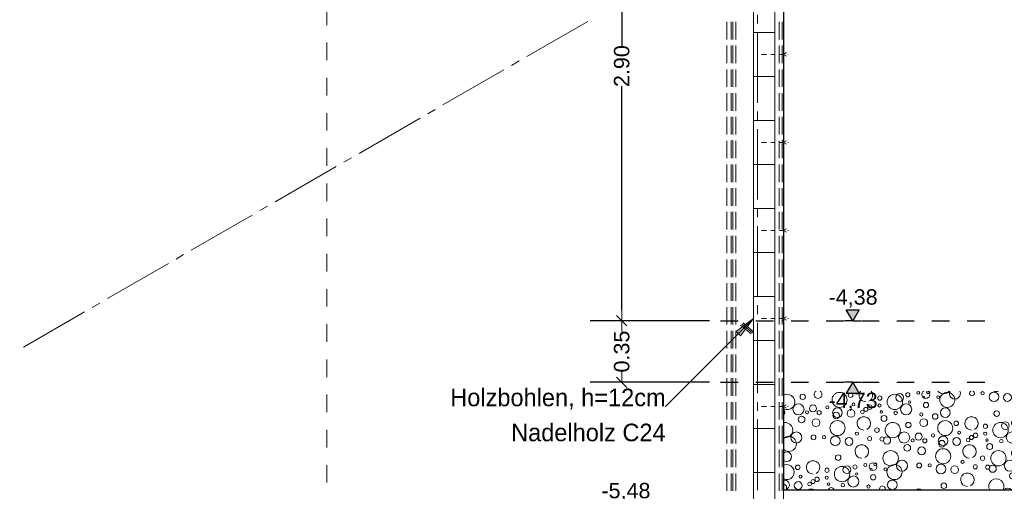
# Model space of a CAD drawing. Header units: metres. Extents: x -14.6 to 48.9, y -22.2 to 2.8.
# Tile 3 of 79: x -6.2 to -0.6, y -15.5 to -12.8. Entities that reach past the tile are written whole.
import ezdxf

# ---------------------------------------------------------------- set-up
doc = ezdxf.new("R2010")
doc.units = ezdxf.units.M
doc.header["$LTSCALE"] = 0.4
doc.header["$MEASUREMENT"] = 0
doc.linetypes.add('Strichlinie eng', pattern=[0.115, 0.075, -0.04])
doc.linetypes.add('Strichpunktlinie', pattern=[0.335139, 0.176389, -0.088194, 0, -0.070556])
doc.layers.get('0').update_dxf_attribs({"color": 8, "lineweight": 9})
doc.layers.get('Defpoints').update_dxf_attribs({"color": 8, "lineweight": 9})
doc.layers.add('EG__..___S_____ZEICHNEN', color=8, linetype='Continuous')
doc.layers.add('Neubau_T-Bemaßung', color=8, linetype='Continuous')
doc.layers.add('S-Linien _ Schraffuren.2D', color=8, linetype='Continuous', lineweight=9)
doc.layers.add('T-Text', color=8, linetype='Continuous', lineweight=9)
doc.styles.add('ERSTELLTER_STIL_2', font='arial.ttf')
doc.styles.add('ERSTELLTER_STIL_3', font='txt')
doc.dimstyles.new('ERSTELLTER_STIL__1', dxfattribs={"dimtxt": 0.0875, "dimasz": 0.059375, "dimexe": 0.18, "dimexo": 0.0625, "dimgap": 0, "dimtad": 1, "dimzin": 0, "dimdsep": 46, "dimtxsty": 'ERSTELLTER_STIL_2', "dimblk": 'ARROWHEAD_6', "dimblk1": 'ARROWHEAD_6', "dimblk2": 'ARROWHEAD_6', "dimcen": 0.09, "dimclrd": 7, "dimclre": 7, "dimclrt": 7, "dimazin": 0, "dimtfac": 1, "dimtdec": 4, "dimtmove": 0, "dimatfit": 3, "dimfxl": 1, "dimtolj": 1, "dimtzin": 0, "dimarcsym": 0})

# ---------------------------------------------------------------- blocks, each defined once
blk = doc.blocks.new('*X282', base_point=(3718.7656, 0))
at = {"layer": 'S-Linien _ Schraffuren.2D', "color": 253, "linetype": 'Continuous', "lineweight": 9, "true_color": 0x9f9f9f}
for centre, radius in [((4081.8797, -4.8125), 0.015), ((4082.0891, -4.8299), 0.0427), ((4082.1517, -4.8027), 0.013), ((4082.3175, -4.8195), 0.0119), ((4082.403, -4.8413), 0.0436), ((4082.4306, -4.8163), 0.0223), ((4082.4767, -4.8008), 0.0119), ((4082.5356, -4.7898), 0.00837), ((4082.6493, -4.8142), 0.00837), ((4082.701, -4.8299), 0.0427), ((4082.9009, -4.7918), 0.00908), ((4082.9654, -4.8125), 0.0275), ((4083.0424, -4.8163), 0.0223), ((4083.1596, -4.7998), 0.0117), ((4081.8557, -4.8834), 0.0315), ((4081.9382, -4.8781), 0.0201), ((4082.0198, -4.8717), 0.00908), ((4082.168, -4.8555), 0.00812), ((4082.2613, -4.871), 0.0126), ((4082.3161, -4.8616), 0.00908), ((4082.4675, -4.8834), 0.0315), ((4082.4866, -4.8413), 0.00642), ((4082.5681, -4.8142), 0.00574), ((4082.5798, -4.8593), 0.015), ((4081.9042, -4.9001), 0.00837), ((4081.9732, -4.9021), 0.0118), ((4082.0772, -4.9025), 0.0275), ((4082.0699, -4.9186), 0.0189), ((4082.1542, -4.9063), 0.0223), ((4082.2187, -4.8981), 0.0103), ((4082.2383, -4.8836), 0.0115), ((4082.3262, -4.8981), 0.00732), ((4082.3415, -4.935), 0.0169), ((4082.4074, -4.9042), 0.0101), ((4082.5535, -4.9123), 0.00908), ((4082.632, -4.9241), 0.0158), ((4082.6891, -4.9025), 0.0275), ((4082.9814, -4.9075), 0.0158), ((4081.8737, -4.9416), 0.0189), ((4081.9551, -4.9593), 0.0223), ((4082.0773, -4.9899), 0.0427), ((4082.3912, -5.0013), 0.0436), ((4082.4797, -4.9725), 0.015), ((4082.5669, -4.9593), 0.0223), ((4082.6891, -4.9899), 0.0427), ((4082.7517, -4.9627), 0.013), ((4082.9175, -4.9795), 0.0119), ((4083.003, -5.0013), 0.0436), ((4083.0306, -4.9763), 0.0223), ((4083.0767, -4.9608), 0.0119), ((4083.1356, -4.9498), 0.00837), ((4083.1787, -4.9593), 0.0223), ((4083.1681, -4.9742), 0.00574), ((4083.1925, -4.9458), 0.00908), ((4081.8438, -5.0434), 0.0315), ((4081.9412, -5.0427), 0.0137), ((4082.1876, -5.0216), 0.00908), ((4082.3012, -5.0013), 0.0128), ((4082.4557, -5.0434), 0.0315), ((4082.5382, -5.0381), 0.0201), ((4082.6198, -5.0317), 0.00908), ((4082.768, -5.0155), 0.00812), ((4082.8613, -5.031), 0.0126), ((4082.9161, -5.0216), 0.00908), ((4083.0675, -5.0434), 0.0315), ((4083.0866, -5.0013), 0.00642), ((4083.1798, -5.0193), 0.015), ((4082.0009, -5.0418), 0.00908), ((4082.0654, -5.0625), 0.0275), ((4082.1424, -5.0663), 0.0223), ((4082.2596, -5.0498), 0.0117), ((4082.3296, -5.052), 0.0115), ((4082.3586, -5.0606), 0.0205), ((4082.4737, -5.1016), 0.0189), ((4082.5042, -5.0601), 0.00837), ((4082.5732, -5.0621), 0.0118), ((4082.6772, -5.0625), 0.0275), ((4082.6699, -5.0786), 0.0189), ((4082.7542, -5.0663), 0.0223), ((4082.8187, -5.0581), 0.0103), ((4082.8383, -5.0436), 0.0115), ((4082.9262, -5.0581), 0.00732), ((4082.9415, -5.095), 0.0169), ((4083.0074, -5.0642), 0.0101), ((4083.1535, -5.0723), 0.00908), ((4082.0814, -5.1575), 0.0158), ((4082.3793, -5.1613), 0.0436), ((4082.5551, -5.1193), 0.0223), ((4082.6773, -5.1499), 0.0427), ((4082.9912, -5.1613), 0.0436), ((4083.0797, -5.1325), 0.015), ((4083.1669, -5.1193), 0.0223), ((4082.1767, -5.2108), 0.0119), ((4082.2356, -5.1998), 0.00837), ((4082.2787, -5.2093), 0.0223), ((4082.2925, -5.1958), 0.00908), ((4082.401, -5.2399), 0.0427), ((4082.4438, -5.2034), 0.0315), ((4082.5412, -5.2027), 0.0137), ((4082.6009, -5.2018), 0.00908), ((4082.6654, -5.2225), 0.0275), ((4082.7876, -5.1816), 0.00908), ((4082.8596, -5.2098), 0.0117), ((4082.9012, -5.1613), 0.0128), ((4083.0557, -5.2034), 0.0315), ((4083.1382, -5.1981), 0.0201), ((4081.8517, -5.2127), 0.013), ((4082.0175, -5.2295), 0.0119), ((4082.103, -5.2513), 0.0436), ((4082.1306, -5.2263), 0.0223), ((4082.1866, -5.2513), 0.00642), ((4082.2681, -5.2242), 0.00574), ((4082.2798, -5.2693), 0.015), ((4082.3493, -5.2242), 0.00837), ((4082.7424, -5.2263), 0.0223), ((4082.9296, -5.212), 0.0115), ((4082.9586, -5.2206), 0.0205), ((4083.0737, -5.2616), 0.0189), ((4083.1042, -5.2201), 0.00837), ((4083.1732, -5.2221), 0.0118), ((4081.8542, -5.3163), 0.0223), ((4081.868, -5.2655), 0.00812), ((4081.9187, -5.3081), 0.0103), ((4081.9383, -5.2936), 0.0115), ((4081.9613, -5.281), 0.0126), ((4082.0161, -5.2716), 0.00908), ((4082.0262, -5.3081), 0.00732), ((4082.1074, -5.3142), 0.0101), ((4082.1675, -5.2934), 0.0315), ((4082.3891, -5.3125), 0.0275), ((4082.6814, -5.3175), 0.0158), ((4083.1551, -5.2793), 0.0223), ((4082.2535, -5.3223), 0.00908)]:
    blk.add_circle(centre, radius, dxfattribs=at)
for centre, radius, start, end in [((4081.7912, -4.8413), 0.0436, 242.7937, 117.2063), ((4081.9669, -4.7993), 0.0223, 119.8986, 60.1014), ((4082.2387, -4.8031), 0.0382, 142.7359, 270), ((4082.2387, -4.8031), 0.0382, 296.5651, 37.2641), ((4082.5787, -4.7993), 0.0223, 119.8986, 60.1014), ((4082.5925, -4.7858), 0.00908, 140.6324, 39.3676), ((4082.6793, -4.7513), 0.0436, 221.1632, 318.8368), ((4082.7438, -4.7934), 0.0315, 154.921, 25.079), ((4082.8412, -4.7927), 0.0137, 111.065, 68.935), ((4082.9773, -4.7399), 0.0427, 249.9793, 290.0207), ((4083.0876, -4.7716), 0.00908, 248.584, 291.416), ((4083.1151, -4.8731), 0.0382, 296.5651, 270), ((4081.7586, -4.9006), 0.0205, 307.9488, 52.0512), ((4081.7793, -5.0013), 0.0436, 259.3128, 100.6872), ((4082.2269, -4.9631), 0.0382, 296.5651, 270), ((4082.8387, -4.9631), 0.0382, 296.5651, 270), ((4081.801, -5.0799), 0.0427, 225.9095, 134.0905), ((4082.2151, -5.1231), 0.0382, 296.5651, 270), ((4082.8269, -5.1231), 0.0382, 296.5651, 270), ((4081.7891, -5.1525), 0.0275, 229.7551, 130.2449), ((4081.7891, -5.2399), 0.0427, 245.2497, 114.7503), ((4081.9387, -5.2131), 0.0382, 296.5651, 270), ((4082.8151, -5.2831), 0.0382, 296.5651, 270), ((4081.7772, -5.3125), 0.0275, 257.5032, 102.4968), ((4081.7699, -5.3286), 0.0189, 323.0266, 86.0065), ((4082.9793, -5.3213), 0.0436, 334.6203, 205.3797), ((4081.9269, -5.3731), 0.0382, 60.1422, 119.8578), ((4082.0415, -5.345), 0.0169, 17.355, 162.645), ((4082.332, -5.3341), 0.0158, 338.3268, 201.6732), ((4082.5387, -5.3731), 0.0382, 60.1422, 119.8578), ((4083.0438, -5.3634), 0.0315, 47.8435, 132.1565)]:
    blk.add_arc(centre, radius, start, end, dxfattribs=at)
blk = doc.blocks.new('ARROWHEAD_6')
at = {"color": 0, "linetype": 'Continuous', "lineweight": 0}
for p, q in [((0, 0), (-1, 0)), ((-0.5, -0.5), (0.5, 0.5))]:
    blk.add_line(p, q, dxfattribs=at)
blk = doc.blocks.new('*D357')
at = {"layer": 'Defpoints', "color": 0, "linetype": 'Continuous', "transparency": 16777216}
for p in [(-2.8013, -14.555), (-2.24, -14.555), (-2.24, -14.905)]:
    blk.add_point(p, dxfattribs=at)
at = {"layer": 'Neubau_T-Bemaßung', "linetype": 'Continuous', "lineweight": -2, "transparency": 16777216}
for p, q in [((-2.3025, -14.555), (-2.9813, -14.555)), ((-2.8013, -14.6144), (-2.8013, -14.6162)), ((-2.8013, -14.8456), (-2.8013, -14.8441)), ((-2.3025, -14.905), (-2.9813, -14.905))]:
    blk.add_line(p, q, dxfattribs=at)
at = {"layer": 'Neubau_T-Bemaßung', "linetype": 'Continuous', "lineweight": -2, "transparency": 16777216, "xscale": 0.059375, "yscale": 0.059375, "zscale": 0.059375}
for p, rotation in [((-2.8013, -14.555), 90), ((-2.8013, -14.905), 270)]:
    blk.add_blockref('ARROWHEAD_6', p, dxfattribs=dict(at, rotation=rotation))
at = {"layer": 'Neubau_T-Bemaßung', "linetype": 'Continuous', "transparency": 16777216, "insert": (-2.8013, -14.7301), "char_height": 0.0875, "attachment_point": 5, "rotation": 90, "style": 'ERSTELLTER_STIL_2'}
blk.add_mtext('\\A1;0.35', dxfattribs=at)
blk = doc.blocks.new('*D358')
at = {"layer": 'Defpoints', "color": 0, "linetype": 'Continuous', "transparency": 16777216}
for p in [(-2.8013, -11.655), (-2.24, -11.655), (-2.24, -14.555)]:
    blk.add_point(p, dxfattribs=at)
at = {"layer": 'Neubau_T-Bemaßung', "linetype": 'Continuous', "lineweight": -2, "transparency": 16777216}
for p, q in [((-2.3025, -11.655), (-2.9813, -11.655)), ((-2.8013, -11.7144), (-2.8013, -12.9943)), ((-2.8013, -14.4956), (-2.8013, -13.2227)), ((-2.3025, -14.555), (-2.9813, -14.555))]:
    blk.add_line(p, q, dxfattribs=at)
at = {"layer": 'Neubau_T-Bemaßung', "linetype": 'Continuous', "lineweight": -2, "transparency": 16777216, "xscale": 0.059375, "yscale": 0.059375, "zscale": 0.059375}
for p, rotation in [((-2.8013, -11.655), 90), ((-2.8013, -14.555), 270)]:
    blk.add_blockref('ARROWHEAD_6', p, dxfattribs=dict(at, rotation=rotation))
at = {"layer": 'Neubau_T-Bemaßung', "linetype": 'Continuous', "transparency": 16777216, "insert": (-2.8013, -13.1085), "char_height": 0.0875, "attachment_point": 5, "rotation": 90, "style": 'ERSTELLTER_STIL_2'}
blk.add_mtext('\\A1;2.90', dxfattribs=at)

msp = doc.modelspace()

# ---------------------------------------------------------------- hatches: boundary and pattern name
at = {"linetype": 'Continuous'}
for points in [[(-2.004, -13.0421), (-2.0072, -13.0453), (-2.0105, -13.0421), (-2.0072, -13.0388)], [(-1.854, -13.0421), (-1.8572, -13.0453), (-1.8605, -13.0421), (-1.8572, -13.0388)], [(-2.18, -13.5328), (-2.1832, -13.5296), (-2.18, -13.5263), (-2.1767, -13.5296)], [(-2.1767, -13.5296), (-2.18, -13.5328), (-2.1832, -13.5296), (-2.18, -13.5263)], [(-2.1667, -13.5296), (-2.17, -13.5328), (-2.1732, -13.5296), (-2.17, -13.5263)], [(-2.17, -13.5328), (-2.1732, -13.5296), (-2.17, -13.5263), (-2.1667, -13.5296)], [(-1.8867, -13.5296), (-1.89, -13.5328), (-1.8933, -13.5296), (-1.89, -13.5263)], [(-1.89, -13.5328), (-1.8933, -13.5296), (-1.89, -13.5263), (-1.8867, -13.5296)], [(-1.88, -13.5328), (-1.8832, -13.5296), (-1.88, -13.5263), (-1.8767, -13.5296)], [(-1.8767, -13.5296), (-1.88, -13.5328), (-1.8832, -13.5296), (-1.88, -13.5263)], [(-2.1767, -13.5546), (-2.18, -13.5578), (-2.1832, -13.5546), (-2.18, -13.5513)], [(-2.18, -13.5578), (-2.1832, -13.5546), (-2.18, -13.5513), (-2.1767, -13.5546)], [(-2.1667, -13.5546), (-2.17, -13.5578), (-2.1732, -13.5546), (-2.17, -13.5513)], [(-2.17, -13.5578), (-2.1732, -13.5546), (-2.17, -13.5513), (-2.1667, -13.5546)], [(-2.004, -13.5421), (-2.0072, -13.5453), (-2.0105, -13.5421), (-2.0072, -13.5388)], [(-1.8867, -13.5546), (-1.89, -13.5578), (-1.8933, -13.5546), (-1.89, -13.5513)], [(-1.89, -13.5578), (-1.8933, -13.5546), (-1.89, -13.5513), (-1.8867, -13.5546)], [(-1.8767, -13.5546), (-1.88, -13.5578), (-1.8832, -13.5546), (-1.88, -13.5513)], [(-1.88, -13.5578), (-1.8832, -13.5546), (-1.88, -13.5513), (-1.8767, -13.5546)], [(-1.854, -13.5421), (-1.8572, -13.5453), (-1.8605, -13.5421), (-1.8572, -13.5388)], [(-2.004, -14.0421), (-2.0072, -14.0453), (-2.0105, -14.0421), (-2.0072, -14.0388)], [(-1.854, -14.0421), (-1.8572, -14.0453), (-1.8605, -14.0421), (-1.8572, -14.0388)], [(-2.18, -14.5328), (-2.1832, -14.5296), (-2.18, -14.5263), (-2.1767, -14.5296)], [(-2.1767, -14.5296), (-2.18, -14.5328), (-2.1832, -14.5296), (-2.18, -14.5263)], [(-2.1667, -14.5296), (-2.17, -14.5328), (-2.1732, -14.5296), (-2.17, -14.5263)], [(-2.17, -14.5328), (-2.1732, -14.5296), (-2.17, -14.5263), (-2.1667, -14.5296)], [(-1.8867, -14.5296), (-1.89, -14.5328), (-1.8933, -14.5296), (-1.89, -14.5263)], [(-1.89, -14.5328), (-1.8933, -14.5296), (-1.89, -14.5263), (-1.8867, -14.5296)], [(-1.88, -14.5328), (-1.8832, -14.5296), (-1.88, -14.5263), (-1.8767, -14.5296)], [(-1.8767, -14.5296), (-1.88, -14.5328), (-1.8832, -14.5296), (-1.88, -14.5263)], [(-2.1767, -14.5546), (-2.18, -14.5578), (-2.1832, -14.5546), (-2.18, -14.5513)], [(-2.18, -14.5578), (-2.1832, -14.5546), (-2.18, -14.5513), (-2.1767, -14.5546)], [(-2.1667, -14.5546), (-2.17, -14.5578), (-2.1732, -14.5546), (-2.17, -14.5513)], [(-2.17, -14.5578), (-2.1732, -14.5546), (-2.17, -14.5513), (-2.1667, -14.5546)], [(-2.1512, -14.6163), (-2.0522, -14.5421), (-2.1265, -14.6411)], [(-2.004, -14.5421), (-2.0072, -14.5453), (-2.0105, -14.5421), (-2.0072, -14.5388)], [(-1.8867, -14.5546), (-1.89, -14.5578), (-1.8933, -14.5546), (-1.89, -14.5513)], [(-1.89, -14.5578), (-1.8933, -14.5546), (-1.89, -14.5513), (-1.8867, -14.5546)], [(-1.8767, -14.5546), (-1.88, -14.5578), (-1.8832, -14.5546), (-1.88, -14.5513)], [(-1.88, -14.5578), (-1.8832, -14.5546), (-1.88, -14.5513), (-1.8767, -14.5546)], [(-1.854, -14.5421), (-1.8572, -14.5453), (-1.8605, -14.5421), (-1.8572, -14.5388)], [(-2.004, -15.0421), (-2.0072, -15.0453), (-2.0105, -15.0421), (-2.0072, -15.0388)], [(-1.854, -15.0421), (-1.8572, -15.0453), (-1.8605, -15.0421), (-1.8572, -15.0388)]]:
    msp.add_hatch(color=256, dxfattribs=at).paths.add_polyline_path(points)
at = {"layer": 'Neubau_T-Bemaßung', "linetype": 'Continuous'}
for points in [[(-1.49, -14.555), (-1.4538, -14.4925), (-1.5263, -14.4925)], [(-1.49, -14.905), (-1.5263, -14.9675), (-1.4538, -14.9675)]]:
    msp.add_hatch(color=256, dxfattribs=at).paths.add_polyline_path(points)

# ---------------------------------------------------------------- linework, layer by layer
at = {"linetype": 'Continuous'}
for points in [[(-2.0522, -15.655), (-2.0522, -10.4171)], [(-1.9322, -10.4171), (-1.9322, -15.655)], [(-1.8822, -10.4921), (-1.8822, -15.58)], [(-2.994, -12.8544), (-3.3404, -13.0544)], [(-2.205, -12.9571), (-2.205, -12.8571)], [(-2.18, -12.9571), (-2.18, -12.8571)], [(-2.17, -12.9571), (-2.17, -12.8571)], [(-2.1527, -12.9571), (-2.1527, -12.8571)], [(-2.03, -12.8671), (-2.03, -12.8171)], [(-1.9073, -12.9571), (-1.9073, -12.8571)], [(-1.89, -12.9571), (-1.89, -12.8571)], [(-1.9322, -12.9171), (-2.0522, -12.9171)], [(-2.03, -13.3171), (-2.03, -12.9171)], [(-2.205, -13.0921), (-2.205, -12.9921)], [(-2.18, -13.0921), (-2.18, -12.9921)], [(-2.17, -13.0921), (-2.17, -12.9921)], [(-2.1527, -13.0921), (-2.1527, -12.9921)], [(-1.9073, -13.0921), (-1.9073, -12.9921)], [(-1.89, -13.0921), (-1.89, -12.9921)], [(-3.3837, -13.0794), (-3.427, -13.1044)], [(-1.98, -13.0421), (-2.005, -13.0421)], [(-1.93, -13.0421), (-1.955, -13.0421)], [(-1.88, -13.0421), (-1.905, -13.0421)], [(-1.8822, -13.0421), (-1.8649, -13.0321)], [(-1.8822, -13.0421), (-1.8649, -13.0521)], [(-3.4703, -13.1294), (-3.8167, -13.3294)], [(-2.205, -13.2271), (-2.205, -13.1271)], [(-2.18, -13.2271), (-2.18, -13.1271)], [(-2.17, -13.2271), (-2.17, -13.1271)], [(-2.1527, -13.2271), (-2.1527, -13.1271)], [(-1.9073, -13.2271), (-1.9073, -13.1271)], [(-1.89, -13.2271), (-1.89, -13.1271)], [(-1.9322, -13.1671), (-2.0522, -13.1671)], [(-2.205, -13.3621), (-2.205, -13.2621)], [(-2.18, -13.3621), (-2.18, -13.2621)], [(-2.17, -13.3621), (-2.17, -13.2621)], [(-2.1527, -13.3621), (-2.1527, -13.2621)], [(-1.9073, -13.3621), (-1.9073, -13.2621)], [(-1.89, -13.3621), (-1.89, -13.2621)], [(-3.86, -13.3544), (-3.9033, -13.3794)], [(-3.9466, -13.4044), (-4.293, -13.6044)], [(-2.205, -13.4971), (-2.205, -13.3971)], [(-2.18, -13.4971), (-2.18, -13.3971)], [(-2.17, -13.4971), (-2.17, -13.3971)], [(-2.1527, -13.4971), (-2.1527, -13.3971)], [(-1.9322, -13.4171), (-2.0522, -13.4171)], [(-2.03, -13.4171), (-2.03, -13.3671)], [(-1.9073, -13.4971), (-1.9073, -13.3971)], [(-1.89, -13.4971), (-1.89, -13.3971)], [(-2.03, -13.8671), (-2.03, -13.4671)], [(-1.88, -13.5296), (-1.89, -13.5296)], [(-2.205, -13.6321), (-2.205, -13.5321)], [(-2.18, -13.6321), (-2.18, -13.5321)], [(-2.18, -13.5546), (-2.18, -13.5421)], [(-2.17, -13.6321), (-2.17, -13.5321)], [(-2.17, -13.5546), (-2.17, -13.5421)], [(-2.1527, -13.6321), (-2.1527, -13.5321)], [(-1.98, -13.5421), (-2.005, -13.5421)], [(-1.93, -13.5421), (-1.955, -13.5421)], [(-1.9073, -13.6321), (-1.9073, -13.5321)], [(-1.88, -13.5421), (-1.905, -13.5421)], [(-1.89, -13.6321), (-1.89, -13.5321)], [(-1.89, -13.5546), (-1.89, -13.5421)], [(-1.88, -13.5546), (-1.89, -13.5546)], [(-1.8822, -13.5421), (-1.8649, -13.5321)], [(-1.8822, -13.5421), (-1.8649, -13.5521)], [(-1.88, -13.5546), (-1.88, -13.5421)], [(-4.3363, -13.6294), (-4.3796, -13.6544)], [(-4.4229, -13.6794), (-4.7693, -13.8794)], [(-2.205, -13.7671), (-2.205, -13.6671)], [(-2.18, -13.7671), (-2.18, -13.6671)], [(-2.17, -13.7671), (-2.17, -13.6671)], [(-2.1527, -13.7671), (-2.1527, -13.6671)], [(-1.9322, -13.6671), (-2.0522, -13.6671)], [(-1.9073, -13.7671), (-1.9073, -13.6671)], [(-1.89, -13.7671), (-1.89, -13.6671)], [(-2.205, -13.9021), (-2.205, -13.8021)], [(-2.18, -13.9021), (-2.18, -13.8021)], [(-2.17, -13.9021), (-2.17, -13.8021)], [(-2.1527, -13.9021), (-2.1527, -13.8021)], [(-1.9073, -13.9021), (-1.9073, -13.8021)], [(-1.89, -13.9021), (-1.89, -13.8021)], [(-4.8126, -13.9044), (-4.8559, -13.9294)], [(-1.9322, -13.9171), (-2.0522, -13.9171)], [(-2.03, -13.9671), (-2.03, -13.9171)], [(-4.8992, -13.9544), (-5.2456, -14.1544)], [(-2.205, -14.0371), (-2.205, -13.9371)], [(-2.18, -14.0371), (-2.18, -13.9371)], [(-2.17, -14.0371), (-2.17, -13.9371)], [(-2.1527, -14.0371), (-2.1527, -13.9371)], [(-1.9073, -14.0371), (-1.9073, -13.9371)], [(-1.89, -14.0371), (-1.89, -13.9371)], [(-2.03, -14.4171), (-2.03, -14.0171)], [(-1.8822, -14.0421), (-1.8649, -14.0321)], [(-2.205, -14.1721), (-2.205, -14.0721)], [(-2.18, -14.1721), (-2.18, -14.0721)], [(-2.17, -14.1721), (-2.17, -14.0721)], [(-2.1527, -14.1721), (-2.1527, -14.0721)], [(-1.98, -14.0421), (-2.005, -14.0421)], [(-1.93, -14.0421), (-1.955, -14.0421)], [(-1.9073, -14.1721), (-1.9073, -14.0721)], [(-1.88, -14.0421), (-1.905, -14.0421)], [(-1.89, -14.1721), (-1.89, -14.0721)], [(-1.8822, -14.0421), (-1.8649, -14.0521)], [(-5.2889, -14.1794), (-5.3322, -14.2044)], [(-1.9322, -14.1671), (-2.0522, -14.1671)], [(-5.3755, -14.2294), (-5.722, -14.4294)], [(-2.205, -14.3071), (-2.205, -14.2071)], [(-2.18, -14.3071), (-2.18, -14.2071)], [(-2.17, -14.3071), (-2.17, -14.2071)], [(-2.1527, -14.3071), (-2.1527, -14.2071)], [(-1.9073, -14.3071), (-1.9073, -14.2071)], [(-1.89, -14.3071), (-1.89, -14.2071)], [(-2.205, -14.4421), (-2.205, -14.3421)], [(-2.18, -14.4421), (-2.18, -14.3421)], [(-2.17, -14.4421), (-2.17, -14.3421)], [(-2.1527, -14.4421), (-2.1527, -14.3421)], [(-1.9073, -14.4421), (-1.9073, -14.3421)], [(-1.89, -14.4421), (-1.89, -14.3421)], [(-1.9322, -14.4171), (-2.0522, -14.4171)], [(-5.7653, -14.4544), (-5.8086, -14.4794)], [(-2.205, -14.5771), (-2.205, -14.4771)], [(-2.18, -14.5771), (-2.18, -14.4771)], [(-2.17, -14.5771), (-2.17, -14.4771)], [(-2.1527, -14.5771), (-2.1527, -14.4771)], [(-2.03, -14.5171), (-2.03, -14.4671)], [(-1.9073, -14.5771), (-1.9073, -14.4771)], [(-1.89, -14.5771), (-1.89, -14.4771)], [(-5.8519, -14.5044), (-6.1983, -14.7044)], [(-1.88, -14.5296), (-1.89, -14.5296)], [(-1.8822, -14.5421), (-1.8649, -14.5321)], [(-2.5522, -15.0421), (-2.0522, -14.5421)], [(-2.18, -14.5546), (-2.18, -14.5421)], [(-2.17, -14.5546), (-2.17, -14.5421)], [(-2.0673, -14.6301), (-2.1272, -14.5796)], [(-2.1122, -14.5796), (-2.1197, -14.5732)], [(-2.0972, -14.5796), (-2.1122, -14.5669)], [(-2.0597, -14.6237), (-2.1122, -14.5796)], [(-2.0522, -14.6174), (-2.0972, -14.5796)], [(-2.03, -14.9671), (-2.03, -14.5671)], [(-1.98, -14.5421), (-2.005, -14.5421)], [(-1.93, -14.5421), (-1.955, -14.5421)], [(-1.88, -14.5421), (-1.905, -14.5421)], [(-1.89, -14.5546), (-1.89, -14.5421)], [(-1.88, -14.5546), (-1.89, -14.5546)], [(-1.8822, -14.5421), (-1.8649, -14.5521)], [(-1.88, -14.5546), (-1.88, -14.5421)], [(-2.205, -14.7121), (-2.205, -14.6121)], [(-2.18, -14.7121), (-2.18, -14.6121)], [(-2.17, -14.7121), (-2.17, -14.6121)], [(-2.1527, -14.7121), (-2.1527, -14.6121)], [(-2.1389, -14.6287), (-2.1451, -14.6349)], [(-1.9073, -14.7121), (-1.9073, -14.6121)], [(-1.89, -14.7121), (-1.89, -14.6121)], [(-1.9322, -14.6671), (-2.0522, -14.6671)], [(-2.205, -14.8471), (-2.205, -14.7471)], [(-2.18, -14.8471), (-2.18, -14.7471)], [(-2.17, -14.8471), (-2.17, -14.7471)], [(-2.1527, -14.8471), (-2.1527, -14.7471)], [(-1.9073, -14.8471), (-1.9073, -14.7471)], [(-1.89, -14.8471), (-1.89, -14.7471)], [(-2.205, -14.9821), (-2.205, -14.8821)], [(-2.18, -14.9821), (-2.18, -14.8821)], [(-2.17, -14.9821), (-2.17, -14.8821)], [(-2.1527, -14.9821), (-2.1527, -14.8821)], [(-1.9322, -14.9171), (-2.0522, -14.9171)], [(-1.9073, -14.9821), (-1.9073, -14.8821)], [(-1.89, -14.9821), (-1.89, -14.8821)], [(-2.205, -15.1171), (-2.205, -15.0171)], [(-2.18, -15.1171), (-2.18, -15.0171)], [(-2.17, -15.1171), (-2.17, -15.0171)], [(-2.1527, -15.1171), (-2.1527, -15.0171)], [(-2.03, -15.0671), (-2.03, -15.0171)], [(-1.9073, -15.1171), (-1.9073, -15.0171)], [(-1.89, -15.1171), (-1.89, -15.0171)], [(-1.8822, -15.0421), (-1.8649, -15.0321)], [(-1.98, -15.0421), (-2.005, -15.0421)], [(-1.93, -15.0421), (-1.955, -15.0421)], [(-1.88, -15.0421), (-1.905, -15.0421)], [(-1.8822, -15.0421), (-1.8649, -15.0521)], [(-2.03, -15.5171), (-2.03, -15.1171)], [(-2.205, -15.2521), (-2.205, -15.1521)], [(-2.18, -15.2521), (-2.18, -15.1521)], [(-2.17, -15.2521), (-2.17, -15.1521)], [(-2.1527, -15.2521), (-2.1527, -15.1521)], [(-1.9322, -15.1671), (-2.0522, -15.1671)], [(-1.9073, -15.2521), (-1.9073, -15.1521)], [(-1.89, -15.2521), (-1.89, -15.1521)], [(-2.205, -15.3871), (-2.205, -15.2871)], [(-2.18, -15.3871), (-2.18, -15.2871)], [(-2.17, -15.3871), (-2.17, -15.2871)], [(-2.1527, -15.3871), (-2.1527, -15.2871)], [(-1.9073, -15.3871), (-1.9073, -15.2871)], [(-1.89, -15.3871), (-1.89, -15.2871)], [(-2.205, -15.5221), (-2.205, -15.4221)], [(-2.18, -15.5221), (-2.18, -15.4221)], [(-2.17, -15.5221), (-2.17, -15.4221)], [(-2.1527, -15.5221), (-2.1527, -15.4221)], [(-1.9322, -15.4171), (-2.0522, -15.4171)], [(-1.9073, -15.5221), (-1.9073, -15.4221)], [(-1.89, -15.5221), (-1.89, -15.4221)]]:
    msp.add_lwpolyline(points, dxfattribs=at)
msp.add_lwpolyline([(-2.0522, -14.5421), (-2.1265, -14.6411), (-2.1512, -14.6163)], close=True, dxfattribs=at)
at = {"layer": 'EG__..___S_____ZEICHNEN'}
msp.add_lwpolyline([(48.9493, -22.195), (-14.6281, -22.195), (-14.6281, -10.5712), (-14.6281, -10.5712), (-5.2214, -10.4871), (-5.2197, -10.4873), (-4.9131, -10.4869), (-4.6068, -10.4875), (-4.606, -10.4874), (-4.475, -10.49), (-3.1708, -10.5156), (-2.025, -10.5459), (-1.8822, -10.5496), (-1.8822, -15.515), (-1.785, -15.515), (-0.445, -15.515), (5.81, -15.515), (5.95, -15.655), (15.52, -15.655), (16.3501, -15.655), (20.3401, -11.665), (24.87, -11.665), (25.7684, -10.7666), (33.2018, -10.7666)], dxfattribs=at)
at = {"layer": 'Neubau_T-Bemaßung', "linetype": 'Continuous'}
for p, q in [((-1.49, -14.555), (-1.5263, -14.4925)), ((-1.5263, -14.4925), (-1.4538, -14.4925)), ((-1.4538, -14.4925), (-1.49, -14.555)), ((-1.49, -14.555), (-1.5369, -14.555)), ((-1.49, -14.555), (-1.4431, -14.555)), ((-1.49, -14.905), (-1.5369, -14.905)), ((-1.49, -14.905), (-1.5263, -14.9675)), ((-1.49, -14.905), (-1.4431, -14.905)), ((-1.4538, -14.9675), (-1.49, -14.905)), ((-1.5263, -14.9675), (-1.4538, -14.9675))]:
    msp.add_line(p, q, dxfattribs=at)
at = {"layer": 'Neubau_T-Bemaßung', "linetype": 'Strichlinie eng'}
for p, q in [((-2.24, -14.555), (-0.74, -14.555)), ((-2.24, -14.905), (-0.74, -14.905))]:
    msp.add_line(p, q, dxfattribs=at)
at = {"layer": 'S-Linien _ Schraffuren.2D', "linetype": 'Strichpunktlinie', "flags": 128}
msp.add_lwpolyline([(-4.475, -0.175), (-4.475, -16.175)], dxfattribs=at)

# ---------------------------------------------------------------- block references
at = {"layer": 'S-Linien _ Schraffuren.2D', "linetype": 'Continuous'}
msp.add_blockref('*X282', (-364.8879, -10.175), dxfattribs=at)

# ---------------------------------------------------------------- texts
at = {"layer": 'Neubau_T-Bemaßung', "char_height": 0.0875, "attachment_point": 7, "style": 'ERSTELLTER_STIL_2'}
for s, insert in [('\\A1;-4,38', (-1.6268, -14.48)), ('\\A1;-4,73', (-1.6268, -15.0675)), ('\\A1;-5,48', (-2.9168, -15.58))]:
    msp.add_mtext(s, dxfattribs=dict(at, insert=insert))
at = {"layer": 'T-Text', "linetype": 'Continuous', "insert": (-2.5522, -15.091), "char_height": 0.1, "attachment_point": 6, "line_spacing_factor": 1.193763, "style": 'ERSTELLTER_STIL_3'}
msp.add_mtext('\\A1;Holzbohlen, h=12cm\\PNadelholz C24', dxfattribs=at)

# ---------------------------------------------------------------- dimensions: what is measured, and where the dimension line sits
at = {"layer": 'Neubau_T-Bemaßung', "linetype": 'Continuous'}
for base, p1, p2, picture, middle in [((-2.8013, -11.655), (-2.24, -14.555), (-2.24, -11.655), '*D358', (-2.8013, -13.1085)), ((-2.8013, -14.555), (-2.24, -14.905), (-2.24, -14.555), '*D357', (-2.8013, -14.7301))]:
    dim = msp.add_linear_dim(base=base, p1=p1, p2=p2, angle=90, dimstyle='ERSTELLTER_STIL__1', override={"dimclrd": 256, "dimclre": 256, "dimclrt": 256}, dxfattribs=at)
    dim.commit()
    dim.dimension.update_dxf_attribs({"geometry": picture, "text_midpoint": middle, "dimtype": 160, "text_rotation": 90})

doc.saveas('drawing.dxf')
